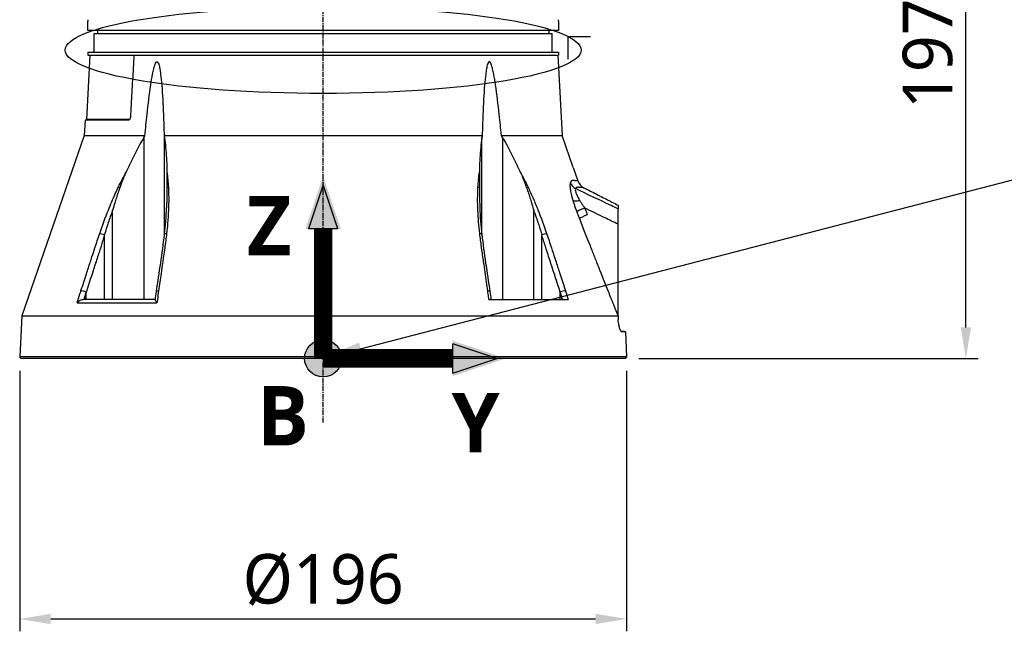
# Model space of a CAD drawing. Header units: millimetres. Extents: x 0 to 4378, y 0 to 2376.
# Tile 119 of 224: x 1634 to 1952, y 571 to 769. Entities that reach past the tile are written whole.
import ezdxf

# ---------------------------------------------------------------- set-up
doc = ezdxf.new("R2010")
doc.units = ezdxf.units.MM
doc.header["$LTSCALE"] = 0.2
doc.linetypes.add('CENTER2', pattern=[1.125, 0.75, -0.125, 0.125, -0.125])
for name, color, linetype in [('02_Center Line', 1, 'CENTER2'), ('07_Special Line2', 76, 'Continuous'), ('12_Before Rev.Num.', 5, 'Continuous'), ('13_After Rev.Num.', 6, 'Continuous')]:
    doc.layers.add(name, color=color, linetype=linetype)
doc.layers.add('14_Mark', color=7, linetype='Continuous', true_color=0xe03c31)
doc.styles.add('Rainbow-5.0 Style', font='malgunsl.ttf')
doc.dimstyles.new('Rainbow-5.0 Style', dxfattribs={"dimtxt": 4, "dimasz": 2.5, "dimexe": 1, "dimexo": 1, "dimgap": 1, "dimtad": 1, "dimdsep": 46, "dimtxsty": 'Rainbow-5.0 Style', "dimcen": 0, "dimclrd": 251, "dimclre": 251, "dimclrt": 7, "dimazin": 3, "dimtp": 0.1, "dimtm": 0.1, "dimtfac": 0.61, "dimtmove": 0, "dimatfit": 3, "dimfxl": 1, "dimlwd": -1, "dimlwe": -1, "dimarcsym": 1})

# ---------------------------------------------------------------- blocks, each defined once
blk = doc.blocks.new('*D127')
at = {"color": 251, "linetype": 'ByBlock', "transparency": 16777216}
for p, q in [((1633.81, 655.68), (1633.81, 571.44)), ((1829.81, 655.68), (1829.81, 571.44)), ((1643.81, 575.44), (1819.81, 575.44))]:
    blk.add_line(p, q, dxfattribs=at)
at = {"color": 251, "transparency": 16777216}
for points in [[(1643.81, 577.11), (1643.81, 573.78), (1633.81, 575.44)], [(1819.81, 577.11), (1819.81, 573.78), (1829.81, 575.44)]]:
    blk.add_solid(points, dxfattribs=at)
at = {"layer": 'Defpoints', "color": 0, "transparency": 16777216}
for p in [(1633.81, 659.68), (1829.81, 659.68), (1829.81, 575.44)]:
    blk.add_point(p, dxfattribs=at)
at = {"color": 7, "transparency": 16777216, "insert": (1731.81, 588.06), "char_height": 16, "attachment_point": 5, "style": 'Rainbow-5.0 Style'}
blk.add_mtext('%%c196', dxfattribs=at)
blk = doc.blocks.new('*D128')
at = {"color": 251, "linetype": 'ByBlock', "transparency": 16777216}
for p, q in [((1814.42, 856.68), (1943.4, 856.68)), ((1939.4, 669.68), (1939.4, 846.68)), ((1833.81, 659.68), (1943.4, 659.68))]:
    blk.add_line(p, q, dxfattribs=at)
at = {"color": 251, "transparency": 16777216}
for points in [[(1937.74, 846.68), (1941.07, 846.68), (1939.4, 856.68)], [(1937.74, 669.68), (1941.07, 669.68), (1939.4, 659.68)]]:
    blk.add_solid(points, dxfattribs=at)
at = {"layer": 'Defpoints', "color": 0, "transparency": 16777216}
for p in [(1810.42, 856.68), (1939.4, 856.68), (1829.81, 659.68)]:
    blk.add_point(p, dxfattribs=at)
at = {"color": 7, "transparency": 16777216, "insert": (1927.09, 758.18), "char_height": 16, "attachment_point": 5, "rotation": 90, "style": 'Rainbow-5.0 Style'}
blk.add_mtext('197', dxfattribs=at)
blk = doc.blocks.new('Blk$A37R2-3W24R')
for p, q in [((-76, 106), (-76, 109)), ((76, 109), (76, 106)), ((76, 106), (-76, 106)), ((-74, 105), (74, 105)), ((-74, 99), (-74, 105)), ((-72.87, 106), (-72.89, 105)), ((72.87, 106), (72.89, 105)), ((74, 99), (74, 105)), ((-76, 99), (76, 99)), ((-76, 99), (-76, 98)), ((76, 99), (76, 98)), ((-75.38, 98), (-76.47, 77.19)), ((-76, 98), (76, 98)), ((75.79, 98), (77.15, 72.03)), ((-76.89, 77), (-77.15, 72.03)), ((-62.9, 77), (-76.89, 77)), ((-62.56, 77.19), (-76.47, 77.19)), ((-77.15, 72.03), (-97.38, 13.79)), ((-77.15, 72.03), (-57.57, 72.03)), ((-57.95, 71.39), (-57.95, 19)), ((-51.36, 72.03), (51.36, 72.03)), ((-51.26, 40.02), (-51.26, 71.39)), ((51.26, 40.02), (51.26, 71.39)), ((57.57, 72.03), (77.15, 72.03)), ((57.95, 71.39), (57.95, 19)), ((80.73, 61.74), (77.15, 72.03)), ((80.73, 61.74), (82.22, 57.42)), ((-68.07, 19), (-68.07, 47.76)), ((68.07, 47.76), (68.1, 47.7)), ((68.07, 19), (68.07, 47.76)), ((95.28, 13.76), (95.29, 48.34)), ((-50.12, 45.46), (-50.12, 45.46)), ((-70.65, 19), (-70.65, 39.92)), ((70.65, 19), (70.65, 39.92)), ((-51.26, 35.22), (-51.26, 35.22)), ((51.26, 35.21), (51.26, 35.22)), ((88.34, 31.01), (88.34, 31.01)), ((90.28, 26.1), (90.28, 26.1)), ((-76.56, 19), (-76.56, 21.4)), ((76.56, 19), (76.56, 21.4)), ((-79.48, 17.99), (-53.7, 17.99)), ((-54.21, 19), (-77.45, 19)), ((53.55, 19), (79.15, 19)), ((-97.38, 13.79), (-98.02, 0.5)), ((-97.38, 13.79), (95.2, 13.79)), ((95.28, 13.75), (95.28, 12.43)), ((96.39, 8.67), (96.57, 8.66)), ((97.63, 8.62), (97.43, 8.63)), ((97.63, 8.62), (98.02, 0.5)), ((98.02, 0.5), (-98.02, 0.5)), ((-97.55, 0), (-98.02, 0.5)), ((97.55, 0), (-97.55, 0)), ((-45.61, 0), (-45.61, 0)), ((-42.71, 0), (-42.71, 0)), ((-42.6, 0), (-42.6, 0)), ((26.98, 0), (26.98, 0)), ((43.67, 0), (43.67, 0)), ((57.69, 0), (57.69, 0)), ((98.02, 0.5), (97.55, 0))]:
    blk.add_line(p, q)
blk.add_arc((-76.67, 77.2), 0.2, 270.0011, 357.0001)
for centre, major_axis, ratio, start_param, end_param in [((-62.73, 77.2), (0, 0.2), 0.818123, 4.618617, 4.660003), ((86, 58.73), (-3.78, -1.31), 1, 0, 0.764295), ((-65.04, 54.86), (-1.35, 0.65), 0.052115, 0.606922, 1.057336), ((-49.16, 54.86), (1.5, 0.1), 0.436719, 2.149999, 2.599873), ((49.16, 54.86), (-1.5, 0.09), 0.431477, 3.680016, 4.130429), ((65.27, 54.96), (1.1, 0.54), 0.051708, 5.11953, 5.637425), ((83.47, 58.05), (3.83, -1.16), 0.925248, 3.818786, 4.47978), ((84.3, 52.24), (-3.83, -1.16), 0.183199, 0.288362, 1.124417), ((85.53, 48.67), (-3.73, -1.4), 0.081475, 4.967599, 6.002006), ((13.17, 31.41), (34.91, -89.99), 0.592261, 1.515827, 1.522233), ((86.37, 46.4), (-3.7, -1.34), 0.092176, 4.968203, 6.008214), ((-71.03, 39.88), (-1.42, 0.49), 0.108063, 4.48468, 5.706473), ((-49.77, 39.88), (-1.49, 0.17), 0.323016, 5.32621, 6.283185), ((49.77, 39.88), (1.49, 0.17), 0.323016, 0, 0.956975), ((71.03, 39.88), (-1.42, -0.49), 0.108063, 3.718305, 4.940203), ((-77.06, 21.37), (-1.43, 0.46), 0.133958, 4.39845, 5.717837), ((-52.35, 21.37), (-1.49, 0.21), 0.304914, 5.321029, 6.283185), ((52.35, 21.37), (1.49, 0.21), 0.304914, 0, 0.962156), ((77.06, 21.37), (-1.43, -0.46), 0.133958, 3.706941, 5.02644)]:
    blk.add_ellipse(centre, major_axis=major_axis, ratio=ratio, start_param=start_param, end_param=end_param)
for points, knots in [([(-76, 109.5), (-76, 109.5), (-76, 109.49), (-76, 109.47), (-76, 109.45), (-76, 109.43), (-76, 109.39), (-76, 109.36), (-76, 109.31), (-76, 109.26), (-76, 109.22), (-76, 109.16), (-76, 109.11), (-76, 109.07), (-76, 109.04), (-76, 109)], [0.5001155, 0.5001155, 0.5001155, 0.5001155, 0.6074687, 0.6074687, 0.6074687, 0.7149373, 0.7149373, 0.7149373, 0.8224074, 0.8224074, 0.8224074, 0.9298784, 0.9298784, 0.9298784, 1, 1, 1, 1]), ([(76, 109), (76, 109.06), (76, 109.11), (76, 109.17), (76, 109.22), (76, 109.27), (76, 109.31), (76, 109.36), (76, 109.39), (76, 109.42), (76, 109.45), (76, 109.48), (76, 109.49), (76, 109.5), (76, 109.5), (76, 109.5), (76, 109.5), (76, 109.5), (76, 109.5)], [0, 0, 0, 0, 0.1074687, 0.1074687, 0.1074687, 0.2149373, 0.2149373, 0.2149373, 0.3224073, 0.3224073, 0.3224073, 0.4298784, 0.4298784, 0.4298784, 0.5, 0.5, 0.5, 0.5001155, 0.5001155, 0.5001155, 0.5001155]), ([(-61.13, 98), (-61.21, 96.67), (-61.28, 95.34), (-61.36, 94.01), (-61.51, 91.35), (-61.67, 88.68), (-61.82, 86), (-61.97, 83.33), (-62.13, 80.65), (-62.28, 77.97)], [0.167015, 0.167015, 0.167015, 0.167015, 0.3333333, 0.3333333, 0.3333333, 0.6666667, 0.6666667, 0.6666667, 1, 1, 1, 1]), ([(-57.57, 72.03), (-57.35, 74.33), (-57.12, 76.6), (-56.53, 82.12), (-56.15, 85.32), (-55.53, 89.51), (-55.34, 90.69), (-55, 92.43), (-54.88, 93), (-54.61, 94.11), (-54.47, 94.64), (-54.18, 95.36), (-54.06, 95.62), (-53.88, 95.81), (-53.84, 95.85), (-53.75, 95.9), (-53.71, 95.91), (-53.63, 95.91), (-53.59, 95.9), (-53.51, 95.85), (-53.47, 95.81), (-53.3, 95.62), (-53.2, 95.36), (-52.96, 94.64), (-52.85, 94.11), (-52.65, 93), (-52.57, 92.43), (-52.35, 90.69), (-52.24, 89.51), (-51.89, 85.32), (-51.73, 82.12), (-51.5, 76.6), (-51.43, 74.33), (-51.36, 72.03)], [5.982106, 5.982106, 5.982106, 5.982106, 6.634304, 6.634304, 7.582061, 7.582061, 7.910092, 7.910092, 8.074107, 8.074107, 8.238122, 8.238122, 8.315339, 8.315339, 8.332718, 8.332718, 8.350096, 8.350096, 8.367475, 8.367475, 8.384853, 8.384853, 8.46207, 8.46207, 8.626085, 8.626085, 8.790101, 8.790101, 9.118131, 9.118131, 10.065889, 10.065889, 10.718087, 10.718087, 10.718087, 10.718087]), ([(57.57, 72.03), (57.35, 74.33), (57.12, 76.6), (56.53, 82.12), (56.15, 85.32), (55.53, 89.51), (55.34, 90.69), (55, 92.43), (54.88, 93), (54.61, 94.11), (54.47, 94.64), (54.18, 95.36), (54.06, 95.62), (53.88, 95.81), (53.84, 95.85), (53.75, 95.9), (53.71, 95.91), (53.63, 95.91), (53.59, 95.9), (53.51, 95.85), (53.47, 95.81), (53.3, 95.62), (53.2, 95.36), (52.96, 94.64), (52.85, 94.11), (52.65, 93), (52.57, 92.43), (52.35, 90.69), (52.24, 89.51), (51.89, 85.32), (51.73, 82.12), (51.5, 76.6), (51.43, 74.33), (51.36, 72.03)], [-10.718087, -10.718087, -10.718087, -10.718087, -10.065889, -10.065889, -9.118131, -9.118131, -8.790101, -8.790101, -8.626085, -8.626085, -8.46207, -8.46207, -8.384853, -8.384853, -8.367475, -8.367475, -8.350096, -8.350096, -8.332718, -8.332718, -8.315339, -8.315339, -8.238122, -8.238122, -8.074107, -8.074107, -7.910092, -7.910092, -7.582061, -7.582061, -6.634304, -6.634304, -5.982106, -5.982106, -5.982106, -5.982106]), ([(-62.28, 77.97), (-62.29, 77.86), (-62.31, 77.73), (-62.38, 77.49), (-62.43, 77.38), (-62.54, 77.2), (-62.61, 77.13), (-62.75, 77.02), (-62.83, 77), (-62.9, 77)], [-0.2992343, -0.2992343, -0.2992343, -0.2992343, -0.2640654, -0.2640654, -0.2263454, -0.2263454, -0.1886522, -0.1886522, -0.1510866, -0.1510866, -0.1510866, -0.1510866]), ([(-57.95, 71.39), (-58.1, 71.14), (-58.25, 70.89), (-59.64, 68.47), (-60.82, 66.21), (-62.54, 62.68), (-63.11, 61.46), (-63.67, 60.23)], [-6.98839, -6.98839, -6.98839, -6.98839, -6.901908, -6.901908, -6.146186, -6.146186, -5.758936, -5.758936, -5.758936, -5.758936]), ([(-51.26, 71.39), (-51.23, 71.14), (-51.19, 70.89), (-50.88, 68.47), (-50.69, 66.21), (-50.53, 62.68), (-50.49, 61.46), (-50.47, 60.23)], [10.331972, 10.331972, 10.331972, 10.331972, 10.418454, 10.418454, 11.174175, 11.174175, 11.561438, 11.561438, 11.561438, 11.561438]), ([(51.26, 71.39), (51.23, 71.14), (51.19, 70.89), (50.88, 68.47), (50.69, 66.21), (50.53, 62.68), (50.49, 61.47), (50.47, 60.24)], [-6.98839, -6.98839, -6.98839, -6.98839, -6.901908, -6.901908, -6.146186, -6.146186, -5.759883, -5.759883, -5.759883, -5.759883]), ([(57.95, 71.39), (58.1, 71.14), (58.25, 70.89), (59.64, 68.47), (60.82, 66.21), (62.54, 62.68), (63.11, 61.46), (63.67, 60.24)], [10.331972, 10.331972, 10.331972, 10.331972, 10.418454, 10.418454, 11.174175, 11.174175, 11.561016, 11.561016, 11.561016, 11.561016]), ([(-66.17, 55.35), (-65.77, 56.17), (-65.37, 57), (-64.95, 57.81), (-64.54, 58.62), (-64.11, 59.43), (-63.67, 60.23)], [0, 0, 0, 0, 0.499875, 0.499875, 0.499875, 1, 1, 1, 1]), ([(-63.67, 60.23), (-64.05, 59.4), (-64.42, 58.55), (-65.1, 56.86), (-65.44, 55.97), (-65.73, 55.11)], [0.0000001, 0.0000001, 0.0000001, 0.0000001, 0.2749921, 0.2749921, 0.5476443, 0.5476443, 0.5476443, 0.5476443]), ([(-50.47, 60.23), (-50.36, 59.43), (-50.28, 58.63), (-50.2, 57.81), (-50.13, 57), (-50.06, 56.18), (-50.01, 55.36)], [0, 0, 0, 0, 0.5005634, 0.5005634, 0.5005634, 1, 1, 1, 1]), ([(-50.47, 60.23), (-50.45, 59.4), (-50.45, 58.55), (-50.45, 56.86), (-50.45, 55.97), (-50.46, 55.12)], [-0.5445996, -0.5445996, -0.5445996, -0.5445996, -0.2712223, -0.2712223, -0.0000015, -0.0000015, -0.0000015, -0.0000015]), ([(50.01, 55.35), (50.06, 56.18), (50.13, 57), (50.2, 57.81), (50.28, 58.63), (50.36, 59.44), (50.47, 60.24)], [0, 0, 0, 0, 0.499876, 0.499876, 0.499876, 1, 1, 1, 1]), ([(50.47, 60.24), (50.45, 59.41), (50.45, 58.55), (50.45, 56.86), (50.45, 55.97), (50.46, 55.11)], [0.0000001, 0.0000001, 0.0000001, 0.0000001, 0.2754495, 0.2754495, 0.548569, 0.548569, 0.548569, 0.548569]), ([(63.67, 60.24), (64.05, 59.4), (64.42, 58.55), (65.1, 56.86), (65.43, 55.98), (65.73, 55.12)], [-0.542815, -0.542815, -0.542815, -0.542815, -0.2712747, -0.2712747, -0.0000024, -0.0000024, -0.0000024, -0.0000024]), ([(82.22, 57.42), (82.22, 57.42), (82.2, 57.42), (82.15, 57.42), (82.12, 57.42), (82.09, 57.42), (82.05, 57.43), (82.03, 57.43), (82.01, 57.43), (81.98, 57.43), (81.97, 57.43), (81.96, 57.43), (81.95, 57.43), (81.94, 57.43), (81.92, 57.43), (81.91, 57.43), (81.88, 57.43), (81.84, 57.43), (81.8, 57.44), (81.78, 57.44), (81.76, 57.44), (81.73, 57.44), (81.71, 57.44), (81.68, 57.44), (81.66, 57.44), (81.57, 57.44), (81.48, 57.44), (81.4, 57.45), (81.38, 57.45), (81.36, 57.45), (81.34, 57.45), (81.33, 57.45), (81.32, 57.45), (81.31, 57.45), (81.3, 57.45), (81.3, 57.45), (81.28, 57.46), (81.24, 57.46), (81.21, 57.46), (81.19, 57.47), (81.18, 57.47), (81.17, 57.47), (81.16, 57.47), (81.16, 57.47), (81.16, 57.47), (81.16, 57.47), (81.15, 57.47), (81.15, 57.47), (81.15, 57.47), (81.15, 57.47), (81.15, 57.47), (81.15, 57.47), (81.15, 57.47), (81.15, 57.47), (81.15, 57.47), (81.1, 57.48), (81.04, 57.49), (80.98, 57.49), (80.96, 57.5), (80.93, 57.5), (80.9, 57.5), (80.88, 57.51), (80.87, 57.51), (80.85, 57.51), (80.84, 57.51), (80.83, 57.51), (80.81, 57.51), (80.76, 57.51), (80.72, 57.51), (80.68, 57.51), (80.66, 57.51), (80.64, 57.51), (80.62, 57.51), (80.61, 57.51), (80.6, 57.51), (80.57, 57.51), (80.49, 57.5), (80.39, 57.48), (80.29, 57.44), (80.25, 57.42), (80.2, 57.38), (80.15, 57.34), (80.13, 57.32), (80.1, 57.3), (80.08, 57.28), (80.06, 57.25), (80.03, 57.22), (80.01, 57.2), (79.99, 57.16), (79.94, 57.08), (79.9, 56.99), (79.86, 56.91), (79.83, 56.82), (79.81, 56.74)], [0, 0, 0, 0, 0.125, 0.125, 0.125, 0.1875, 0.1875, 0.1875, 0.21875, 0.21875, 0.21875, 0.234375, 0.234375, 0.234375, 0.25, 0.25, 0.25, 0.3125, 0.3125, 0.3125, 0.34375, 0.34375, 0.34375, 0.375, 0.375, 0.375, 0.5, 0.5, 0.5, 0.53125, 0.53125, 0.53125, 0.546875, 0.546875, 0.546875, 0.5625, 0.5625, 0.5625, 0.59375, 0.59375, 0.59375, 0.609375, 0.609375, 0.609375, 0.6171875, 0.6171875, 0.6171875, 0.6196289, 0.6196289, 0.6196289, 0.6220703, 0.6220703, 0.6220703, 0.625, 0.625, 0.625, 0.6875, 0.6875, 0.6875, 0.71875, 0.71875, 0.71875, 0.734375, 0.734375, 0.734375, 0.75, 0.75, 0.75, 0.78125, 0.78125, 0.78125, 0.796875, 0.796875, 0.796875, 0.8125, 0.8125, 0.8125, 0.875, 0.875, 0.875, 0.90625, 0.90625, 0.90625, 0.921875, 0.921875, 0.921875, 0.9375, 0.9375, 0.9375, 0.96875, 0.96875, 0.96875, 0.9999999, 0.9999999, 0.9999999, 0.9999999]), ([(-72.19, 40.38), (-71.31, 42.91), (-70.39, 45.44), (-69.39, 47.94), (-68.68, 49.73), (-67.93, 51.52), (-67.14, 53.28), (-66.82, 53.98), (-66.5, 54.67), (-66.17, 55.35)], [0, 0, 0, 0, 0.499826, 0.499826, 0.499826, 0.858832, 0.858832, 0.858832, 1, 1, 1, 1]), ([(-65.73, 55.11), (-66.16, 53.9), (-66.54, 52.69), (-67.26, 50.36), (-67.53, 49.44), (-67.81, 48.54), (-67.87, 48.35), (-67.98, 48.03), (-68.03, 47.89), (-68.07, 47.76)], [0.0000003, 0.0000003, 0.0000003, 0.0000003, 0.385971, 0.385971, 0.7217999, 0.7217999, 0.8108706, 0.8108706, 0.8732307, 0.8732307, 0.8732307, 0.8732307]), ([(-50.46, 55.12), (-50.48, 53.93), (-50.5, 52.67), (-50.55, 50.32), (-50.58, 49.38), (-50.6, 48.68), (-50.6, 48.67), (-50.6, 48.67)], [-0.5643199, -0.5643199, -0.5643199, -0.5643199, -0.3213467, -0.3213467, -0.0964507, -0.0964507, -0.0954746, -0.0954746, -0.0954746, -0.0954746]), ([(-50.01, 55.36), (-49.98, 54.78), (-49.95, 54.19), (-49.93, 53.6), (-49.91, 52.99), (-49.9, 52.37), (-49.9, 51.75), (-49.89, 50.5), (-49.92, 49.25), (-49.98, 47.99), (-50.04, 46.52), (-50.13, 45.05), (-50.26, 43.57), (-50.35, 42.51), (-50.46, 41.44), (-50.58, 40.38)], [0, 0, 0, 0, 0.1198746, 0.1198746, 0.1198746, 0.2457225, 0.2457225, 0.2457225, 0.4973048, 0.4973048, 0.4973048, 0.7896386, 0.7896386, 0.7896386, 1, 1, 1, 1]), ([(50.58, 40.38), (50.29, 42.91), (50.09, 45.43), (49.98, 47.94), (49.87, 50.44), (49.86, 52.92), (50.01, 55.35)], [0, 0, 0, 0, 0.499739, 0.499739, 0.499739, 1, 1, 1, 1]), ([(50.46, 55.11), (50.48, 53.9), (50.5, 52.69), (50.55, 50.36), (50.58, 49.43), (50.6, 48.72), (50.6, 48.71), (50.6, 48.7)], [0.0000003, 0.0000003, 0.0000003, 0.0000003, 0.3859946, 0.3859946, 0.7222348, 0.7222348, 0.7268017, 0.7268017, 0.7268017, 0.7268017]), ([(65.73, 55.12), (66.14, 53.95), (66.55, 52.66), (67.27, 50.34), (67.53, 49.45), (67.82, 48.53), (67.88, 48.34), (67.98, 48.02), (68.03, 47.89), (68.07, 47.76)], [-0.5896878, -0.5896878, -0.5896878, -0.5896878, -0.3346623, -0.3346623, -0.1007953, -0.1007953, -0.0408483, -0.0408483, 0, 0, 0, 0]), ([(66.17, 55.36), (66.45, 54.78), (66.72, 54.19), (66.99, 53.6), (67.27, 52.99), (67.55, 52.37), (67.82, 51.75), (68.36, 50.5), (68.87, 49.25), (69.37, 47.99), (70.38, 45.47), (71.31, 42.93), (72.19, 40.38)], [0, 0, 0, 0, 0.1198668, 0.1198668, 0.1198668, 0.2457072, 0.2457072, 0.2457072, 0.4972778, 0.4972778, 0.4972778, 1, 1, 1, 1]), ([(79.81, 56.74), (79.8, 56.71), (79.79, 56.68), (79.79, 56.65), (79.76, 56.55), (79.75, 56.43), (79.73, 56.3), (79.72, 56.16), (79.72, 56.02), (79.72, 55.87), (79.72, 55.71), (79.73, 55.54), (79.74, 55.35), (79.74, 55.3), (79.75, 55.24), (79.76, 55.18), (79.77, 55.07), (79.78, 54.96), (79.79, 54.84), (79.8, 54.81), (79.8, 54.77), (79.81, 54.74), (79.84, 54.51), (79.88, 54.26), (79.93, 53.99), (79.98, 53.72), (80.04, 53.43), (80.11, 53.11), (80.18, 52.79), (80.27, 52.44), (80.37, 52.07), (80.46, 51.71), (80.57, 51.34), (80.69, 50.93)], [0, 0, 0, 0, 0.033073, 0.033073, 0.033073, 0.156472, 0.156472, 0.156472, 0.278858, 0.278858, 0.278858, 0.399242, 0.399242, 0.399242, 0.434783, 0.434783, 0.434783, 0.5, 0.5, 0.5, 0.518952, 0.518952, 0.518952, 0.640378, 0.640378, 0.640378, 0.763037, 0.763037, 0.763037, 0.88506, 0.88506, 0.88506, 1, 1, 1, 1]), ([(81.54, 54.87), (81.47, 54.77), (81.44, 54.63), (81.45, 54.44), (81.45, 54.25), (81.49, 54.05), (81.58, 53.74), (81.67, 53.44), (81.79, 53.12), (82, 52.67), (82.21, 52.22), (82.49, 51.69), (82.84, 51.11)], [0, 0, 0, 0, 0.25, 0.25, 0.25, 0.5, 0.5, 0.5, 0.75, 0.75, 0.75, 1, 1, 1, 1]), ([(84.18, 55.17), (84.18, 55.17), (84.18, 55.17), (84.18, 55.17), (84.18, 55.17), (84.17, 55.17), (84.15, 55.17), (84.14, 55.17), (84.12, 55.17), (84.1, 55.17), (84.1, 55.17), (84.1, 55.17), (84.1, 55.17), (84.08, 55.17), (84.06, 55.18), (84.03, 55.18), (84.02, 55.18), (84.01, 55.18), (84, 55.18), (83.98, 55.18), (83.97, 55.18), (83.95, 55.18), (83.94, 55.18), (83.94, 55.18), (83.93, 55.18), (83.92, 55.18), (83.91, 55.18), (83.89, 55.18), (83.88, 55.19), (83.86, 55.19), (83.85, 55.19), (83.82, 55.19), (83.79, 55.19), (83.75, 55.19), (83.72, 55.19), (83.69, 55.2), (83.65, 55.2), (83.63, 55.2), (83.61, 55.2), (83.59, 55.2), (83.58, 55.2), (83.56, 55.2), (83.55, 55.2), (83.52, 55.2), (83.48, 55.2), (83.45, 55.21), (83.41, 55.21), (83.38, 55.21), (83.35, 55.21), (83.34, 55.21), (83.32, 55.21), (83.31, 55.21), (83.29, 55.21), (83.27, 55.21), (83.25, 55.22), (83.22, 55.22), (83.2, 55.22), (83.17, 55.22), (83.17, 55.22), (83.16, 55.22), (83.15, 55.22), (83.14, 55.23), (83.12, 55.23), (83.11, 55.23), (83.09, 55.23), (83.07, 55.23), (83.05, 55.24), (83.05, 55.24), (83.05, 55.24), (83.05, 55.24), (83.01, 55.24), (82.97, 55.25), (82.93, 55.25), (82.92, 55.26), (82.9, 55.26), (82.88, 55.26), (82.85, 55.26), (82.82, 55.27), (82.79, 55.27), (82.79, 55.27), (82.79, 55.27), (82.78, 55.27), (82.75, 55.28), (82.72, 55.28), (82.68, 55.29), (82.66, 55.29), (82.65, 55.29), (82.63, 55.29), (82.56, 55.3), (82.49, 55.3), (82.43, 55.3), (82.43, 55.3), (82.43, 55.3), (82.42, 55.3), (82.39, 55.3), (82.34, 55.3), (82.29, 55.3), (82.26, 55.3), (82.23, 55.3), (82.2, 55.29), (82.17, 55.29), (82.15, 55.29), (82.11, 55.28), (82.06, 55.27), (82.03, 55.26), (82, 55.25), (81.98, 55.25), (81.97, 55.25), (81.96, 55.24), (81.96, 55.24), (81.95, 55.24), (81.95, 55.24), (81.95, 55.24), (81.94, 55.24), (81.94, 55.23), (81.88, 55.21), (81.83, 55.19), (81.78, 55.15), (81.76, 55.14), (81.74, 55.12), (81.72, 55.11), (81.65, 55.04), (81.59, 54.97), (81.54, 54.89), (81.54, 54.88), (81.54, 54.88), (81.54, 54.87)], [0.0000168, 0.0000168, 0.0000168, 0.0000168, 0.0203023, 0.0203023, 0.0203023, 0.0754814, 0.0754814, 0.0754814, 0.125, 0.125, 0.125, 0.1255, 0.1255, 0.1255, 0.170881, 0.170881, 0.170881, 0.1875, 0.1875, 0.1875, 0.2121861, 0.2121861, 0.2121861, 0.21875, 0.21875, 0.21875, 0.234375, 0.234375, 0.234375, 0.25, 0.25, 0.25, 0.2982721, 0.2982721, 0.2982721, 0.3445301, 0.3445301, 0.3445301, 0.375, 0.375, 0.375, 0.3939691, 0.3939691, 0.3939691, 0.4409288, 0.4409288, 0.4409288, 0.4846804, 0.4846804, 0.4846804, 0.5, 0.5, 0.5, 0.5276863, 0.5276863, 0.5276863, 0.5625, 0.5625, 0.5625, 0.5728198, 0.5728198, 0.5728198, 0.59375, 0.59375, 0.59375, 0.6233696, 0.6233696, 0.6233696, 0.625, 0.625, 0.625, 0.6683553, 0.6683553, 0.6683553, 0.6875, 0.6875, 0.6875, 0.7155288, 0.7155288, 0.7155288, 0.71875, 0.71875, 0.71875, 0.75, 0.75, 0.75, 0.7616806, 0.7616806, 0.7616806, 0.8097504, 0.8097504, 0.8097504, 0.8125, 0.8125, 0.8125, 0.84375, 0.84375, 0.84375, 0.859375, 0.859375, 0.859375, 0.875, 0.875, 0.875, 0.890625, 0.890625, 0.890625, 0.8984375, 0.8984375, 0.8984375, 0.9023437, 0.9023437, 0.9023437, 0.90625, 0.90625, 0.90625, 0.9375, 0.9375, 0.9375, 0.9500091, 0.9500091, 0.9500091, 0.9971279, 0.9971279, 0.9971279, 0.9999997, 0.9999997, 0.9999997, 0.9999997]), ([(95.29, 48.34), (94.52, 48.7), (93.76, 49.06), (92.99, 49.42), (89.17, 51.22), (85.35, 53.03), (81.54, 54.87)], [0, 0, 0, 0, 0.1670722, 0.1670722, 0.1670722, 0.9999999, 0.9999999, 0.9999999, 0.9999999]), ([(84.18, 55.17), (84.56, 54.98), (85.6, 54.45), (87.31, 53.58), (89.3, 52.56), (91.3, 51.55), (93.29, 50.53), (94.62, 49.86), (95.29, 49.52)], [0, 0, 0, 0, 0.101568, 0.28125, 0.460931, 0.640613, 0.820295, 1, 1, 1, 1]), ([(80.69, 50.93), (80.8, 50.58), (80.91, 50.22), (81.04, 49.85), (81.16, 49.47), (81.3, 49.09), (81.44, 48.68), (81.59, 48.28), (81.75, 47.85), (81.92, 47.41)], [0.0000089, 0.0000089, 0.0000089, 0.0000089, 0.3333333, 0.3333333, 0.3333333, 0.6666667, 0.6666667, 0.6666667, 1, 1, 1, 1]), ([(82.84, 51.11), (82.98, 50.88), (83.14, 50.61), (83.31, 50.35), (83.4, 50.22), (83.49, 50.08), (83.57, 49.95), (83.66, 49.81), (83.75, 49.67), (83.85, 49.52), (84.04, 49.25), (84.25, 48.94), (84.48, 48.61)], [0, 0, 0, 0, 0.328885, 0.328885, 0.328885, 0.5, 0.5, 0.5, 0.673833, 0.673833, 0.673833, 1, 1, 1, 1]), ([(-68.07, 47.76), (-68.54, 46.46), (-68.98, 45.16), (-69.84, 42.55), (-70.25, 41.24), (-70.65, 39.92)], [0, 0, 0, 0, 0.4162532, 0.4162532, 0.8334528, 0.8334528, 0.8334528, 0.8334528]), ([(95.29, 43.37), (93.84, 44.07), (92.43, 44.76), (91.04, 45.43), (89, 46.42), (87.01, 47.38), (85.08, 48.32), (84.88, 48.42), (84.68, 48.52), (84.48, 48.61)], [0, 0, 0, 0, 0.3806895, 0.3806895, 0.3806895, 0.9413102, 0.9413102, 0.9413102, 1, 1, 1, 1]), ([(95.29, 49.52), (95.29, 49.52), (95.29, 49.51), (95.29, 49.49), (95.29, 49.48), (95.29, 49.45), (95.29, 49.42), (95.29, 49.38), (95.29, 49.34), (95.29, 49.29), (95.29, 49.29), (95.29, 49.29), (95.29, 49.29), (95.29, 49.23), (95.29, 49.17), (95.29, 49.11), (95.29, 49.08), (95.29, 49.06), (95.29, 49.02), (95.29, 48.99), (95.29, 48.95), (95.29, 48.89), (95.29, 48.8), (95.29, 48.66), (95.29, 48.34)], [0, 0, 0, 0, 0.167585, 0.167585, 0.167585, 0.335224, 0.335224, 0.335224, 0.5, 0.5, 0.5, 0.502873, 0.502873, 0.502873, 0.670529, 0.670529, 0.670529, 0.75, 0.75, 0.75, 0.838181, 0.838181, 0.838181, 1, 1, 1, 1]), ([(68.3, 47.12), (68.38, 46.91), (68.46, 46.66), (68.61, 46.22), (68.69, 46), (68.75, 45.82), (68.8, 45.67), (68.83, 45.6), (68.85, 45.53), (68.87, 45.47), (68.89, 45.41), (68.89, 45.4), (68.92, 45.33), (69.03, 45.01), (69.13, 44.71), (69.23, 44.41), (69.28, 44.26), (69.33, 44.11), (69.38, 43.96), (69.43, 43.82), (69.48, 43.64), (69.52, 43.53), (69.59, 43.31), (69.68, 43.05), (69.77, 42.75), (69.87, 42.45), (69.96, 42.15), (70.1, 41.73), (70.16, 41.52), (70.22, 41.34), (70.27, 41.19), (70.29, 41.11), (70.31, 41.04), (70.33, 40.98), (70.35, 40.92), (70.35, 40.91), (70.38, 40.83), (70.48, 40.5), (70.56, 40.22), (70.65, 39.92)], [0.0000001, 0.0000001, 0.0000001, 0.0000001, 0.125, 0.125, 0.125, 0.1875, 0.1875, 0.1875, 0.21875, 0.21875, 0.21875, 0.25, 0.25, 0.25, 0.375, 0.375, 0.375, 0.4375, 0.4375, 0.4375, 0.5, 0.5, 0.5, 0.625, 0.625, 0.625, 0.75, 0.75, 0.75, 0.8125, 0.8125, 0.8125, 0.84375, 0.84375, 0.84375, 0.875, 0.875, 0.875, 1, 1, 1, 1]), ([(81.92, 47.41), (82.01, 47.17), (82.11, 46.93), (82.2, 46.68), (82.3, 46.44), (82.39, 46.19), (82.49, 45.95), (82.58, 45.7), (82.68, 45.45), (82.78, 45.2)], [0, 0, 0, 0, 0.3333333, 0.3333333, 0.3333333, 0.6666667, 0.6666667, 0.6666667, 1, 1, 1, 1]), ([(82.78, 45.2), (84.03, 41.98), (85.16, 39.07), (86.19, 36.46), (86.7, 35.16), (87.18, 33.94), (87.63, 32.79), (87.86, 32.21), (88.08, 31.66), (88.29, 31.12), (88.4, 30.85), (88.5, 30.59), (88.6, 30.33), (88.66, 30.2), (88.71, 30.08), (88.76, 29.95), (88.81, 29.82), (88.84, 29.74), (88.91, 29.57), (89.95, 26.94), (90.97, 24.37), (92.03, 21.71), (92.29, 21.05), (92.56, 20.38), (92.82, 19.72), (92.96, 19.39), (93.09, 19.06), (93.22, 18.73), (93.29, 18.56), (93.35, 18.4), (93.42, 18.23), (93.45, 18.15), (93.49, 18.07), (93.52, 17.98), (93.55, 17.9), (93.57, 17.84), (93.62, 17.73), (93.79, 17.3), (93.95, 16.91), (94.08, 16.58), (94.15, 16.41), (94.21, 16.26), (94.26, 16.12), (94.29, 16.05), (94.32, 15.98), (94.34, 15.92), (94.36, 15.89), (94.37, 15.86), (94.38, 15.83), (94.39, 15.8), (94.39, 15.79), (94.42, 15.74), (94.51, 15.52), (94.58, 15.32), (94.65, 15.16), (94.68, 15.07), (94.71, 15), (94.74, 14.93), (94.75, 14.89), (94.77, 14.86), (94.78, 14.83), (94.79, 14.8), (94.79, 14.8), (94.82, 14.74), (94.86, 14.63), (94.9, 14.54), (94.93, 14.45), (94.95, 14.41), (94.96, 14.37), (94.98, 14.34), (94.99, 14.3), (94.99, 14.3), (95.02, 14.24), (95.06, 14.13), (95.07, 14.1), (95.12, 14), (95.15, 13.91), (95.18, 13.84), (95.28, 13.75)], [0.0000016, 0.0000016, 0.0000016, 0.0000016, 0.25, 0.25, 0.25, 0.375, 0.375, 0.375, 0.4375, 0.4375, 0.4375, 0.46875, 0.46875, 0.46875, 0.484375, 0.484375, 0.484375, 0.5, 0.5, 0.5, 0.75, 0.75, 0.75, 0.8125, 0.8125, 0.8125, 0.84375, 0.84375, 0.84375, 0.859375, 0.859375, 0.859375, 0.8671875, 0.8671875, 0.8671875, 0.875, 0.875, 0.875, 0.90625, 0.90625, 0.90625, 0.921875, 0.921875, 0.921875, 0.9296875, 0.9296875, 0.9296875, 0.9335938, 0.9335938, 0.9335938, 0.9375, 0.9375, 0.9375, 0.953125, 0.953125, 0.953125, 0.9609375, 0.9609375, 0.9609375, 0.9648438, 0.9648438, 0.9648438, 0.96875, 0.96875, 0.96875, 0.9765625, 0.9765625, 0.9765625, 0.9804688, 0.9804688, 0.9804688, 0.984375, 0.984375, 0.984375, 0.9921875, 0.9921875, 0.9921875, 0.99842, 0.99842, 0.99842, 0.99842]), ([(-78.23, 21.86), (-77.64, 23.68), (-77.04, 25.51), (-76.45, 27.34), (-76.04, 28.6), (-75.63, 29.86), (-75.23, 31.12), (-75.04, 31.68), (-74.86, 32.25), (-74.68, 32.81), (-74.36, 33.79), (-74.04, 34.77), (-73.72, 35.75), (-73.22, 37.29), (-72.72, 38.84), (-72.19, 40.38)], [0, 0, 0, 0, 0.295731, 0.295731, 0.295731, 0.499995, 0.499995, 0.499995, 0.591463, 0.591463, 0.591463, 0.749983, 0.749983, 0.749983, 1, 1, 1, 1]), ([(-70.65, 39.92), (-70.84, 39.31), (-71.02, 38.7), (-71.38, 37.48), (-71.57, 36.87), (-71.89, 35.83), (-72.01, 35.46), (-72.31, 34.5), (-72.49, 33.96), (-72.9, 32.69), (-73.14, 31.97), (-73.44, 31.03), (-73.55, 30.7), (-73.62, 30.47), (-73.69, 30.28), (-74.66, 27.27), (-75.57, 24.46), (-76.5, 21.57), (-76.53, 21.49), (-76.56, 21.4)], [0, 0, 0, 0, 0.192031, 0.192031, 0.384909, 0.384909, 0.522423, 0.522423, 0.70214, 0.70214, 0.941762, 0.941762, 1.012905, 1.012905, 1.368312, 1.368312, 6.545985, 6.545985, 6.697091, 6.697091, 6.697091, 6.697091]), ([(-50.58, 40.38), (-50.76, 38.84), (-50.97, 37.29), (-51.19, 35.75), (-51.32, 34.84), (-51.45, 33.92), (-51.57, 33.01), (-51.66, 32.38), (-51.75, 31.75), (-51.84, 31.12), (-52.02, 29.89), (-52.19, 28.66), (-52.36, 27.43), (-52.63, 25.57), (-52.89, 23.72), (-53.15, 21.86)], [0, 0, 0, 0, 0.250016, 0.250016, 0.250016, 0.398143, 0.398143, 0.398143, 0.500005, 0.500005, 0.500005, 0.699072, 0.699072, 0.699072, 1, 1, 1, 1]), ([(53.15, 21.86), (53.02, 22.8), (52.88, 23.74), (52.75, 24.69), (52.45, 26.83), (52.15, 28.98), (51.84, 31.12), (51.62, 32.66), (51.4, 34.21), (51.19, 35.75), (51.17, 35.83), (51.16, 35.92), (51.15, 36), (50.95, 37.46), (50.75, 38.92), (50.58, 40.38)], [0, 0, 0, 0, 0.152677, 0.152677, 0.152677, 0.499986, 0.499986, 0.499986, 0.749983, 0.749983, 0.749983, 0.763385, 0.763385, 0.763385, 1, 1, 1, 1]), ([(76.56, 21.4), (75.56, 24.49), (74.56, 27.58), (73.57, 30.66), (73.07, 32.21), (72.56, 33.76), (72.07, 35.31), (71.66, 36.58), (71.28, 37.86), (70.89, 39.13), (70.81, 39.4), (70.73, 39.66), (70.65, 39.92)], [0, 0, 0, 0, 0.5, 0.5, 0.5, 0.750745, 0.750745, 0.750745, 0.957271, 0.957271, 0.957271, 1, 1, 1, 1]), ([(72.19, 40.38), (72.72, 38.84), (73.22, 37.29), (73.72, 35.75), (74.08, 34.65), (74.44, 33.54), (74.8, 32.44), (74.94, 32), (75.08, 31.56), (75.23, 31.12), (75.66, 29.8), (76.08, 28.47), (76.51, 27.15), (77.09, 25.38), (77.66, 23.62), (78.23, 21.86)], [0, 0, 0, 0, 0.250019, 0.250019, 0.250019, 0.428779, 0.428779, 0.428779, 0.500005, 0.500005, 0.500005, 0.71439, 0.71439, 0.71439, 1, 1, 1, 1]), ([(-79.48, 17.99), (-79.17, 18.94), (-78.87, 19.88), (-78.56, 20.82), (-78.45, 21.17), (-78.34, 21.51), (-78.23, 21.86)], [0, 0, 0, 0, 0.731791, 0.731791, 0.731791, 1, 1, 1, 1]), ([(-77.02, 19), (-76.97, 19.37), (-76.91, 19.79), (-76.81, 20.38), (-76.77, 20.61), (-76.67, 21.03), (-76.63, 21.17), (-76.59, 21.31)], [0.000001, 0.000001, 0.000001, 0.000001, 0.1122745, 0.1122745, 0.17648, 0.17648, 0.2367155, 0.2367155, 0.2367155, 0.2367155]), ([(-76.56, 21.4), (-76.56, 21.39), (-76.57, 21.37), (-76.58, 21.34), (-76.58, 21.32), (-76.59, 21.31)], [0, 0, 0, 0, 0.00568081, 0.00568081, 0.01137127, 0.01137127, 0.01137127, 0.01137127]), ([(-53.15, 21.86), (-53.28, 20.91), (-53.42, 19.97), (-53.55, 19.03), (-53.6, 18.68), (-53.65, 18.34), (-53.7, 17.99)], [0, 0, 0, 0, 0.731794, 0.731794, 0.731794, 1, 1, 1, 1]), ([(53.55, 19), (53.47, 19.61), (53.38, 20.21), (53.3, 20.82), (53.25, 21.17), (53.2, 21.51), (53.15, 21.86)], [0, 0, 0, 0, 0.637195, 0.637195, 0.637195, 1, 1, 1, 1]), ([(76.56, 21.4), (76.61, 21.25), (76.66, 21.1), (76.76, 20.65), (76.8, 20.42), (76.91, 19.83), (76.97, 19.38), (77.02, 19)], [0, 0, 0, 0, 0.0488335, 0.0488335, 0.0915095, 0.0915095, 0.1713664, 0.1713664, 0.1713664, 0.1713664]), ([(-77.45, 19), (-77.63, 19), (-77.82, 18.97), (-78.21, 18.86), (-78.41, 18.77), (-78.77, 18.58), (-78.93, 18.48), (-79.22, 18.25), (-79.36, 18.12), (-79.48, 18), (-79.48, 17.99), (-79.48, 17.99)], [0.000001, 0.000001, 0.000001, 0.000001, 0.0570155, 0.0570155, 0.1206061, 0.1206061, 0.1807381, 0.1807381, 0.239696, 0.239696, 0.2404159, 0.2404159, 0.2404159, 0.2404159]), ([(-53.7, 17.99), (-53.7, 17.99), (-53.7, 18), (-53.8, 18.12), (-53.88, 18.25), (-54.03, 18.48), (-54.09, 18.58), (-54.18, 18.77), (-54.21, 18.86), (-54.22, 18.93), (-54.22, 18.93), (-54.21, 18.94)], [-0.0007263, -0.0007263, -0.0007263, -0.0007263, 0, 0, 0.0594766, 0.0594766, 0.1201375, 0.1201375, 0.1842876, 0.1842876, 0.1946755, 0.1946755, 0.1946755, 0.1946755]), ([(96.39, 8.67), (96.38, 8.67), (96.38, 8.67), (96.27, 8.69), (96.15, 8.82), (95.91, 9.32), (95.78, 9.69), (95.57, 10.51), (95.47, 11.02), (95.35, 11.86), (95.31, 12.14), (95.28, 12.43)], [0.6897537, 0.6897537, 0.6897537, 0.6897537, 0.7040014, 0.7040014, 0.8899889, 0.8899889, 1.0759765, 1.0759765, 1.2524435, 1.2524435, 1.3381663, 1.3381663, 1.3381663, 1.3381663]), ([(97.63, 8.62), (97.63, 8.62), (97.54, 8.62), (97.28, 8.65), (97.17, 8.66), (96.88, 8.65), (96.73, 8.63), (96.57, 8.66)], [-1.174947, -1.174947, -1.174947, -1.174947, -0.604639, -0.604639, -0.322164, -0.322164, -0.000006, -0.000006, -0.000006, -0.000006]), ([(97.14, 8.68), (97.23, 8.68), (97.31, 8.66), (97.4, 8.64), (97.42, 8.64), (97.45, 8.63)], [-0.9843036, -0.9843036, -0.9843036, -0.9843036, -0.7195607, -0.7195607, -0.6060647, -0.6060647, -0.6060647, -0.6060647])]:
    blk.add_open_spline(points, degree=3, knots=knots)
for points in [[(-62.56, 77.19), (-62.56, 77.19), (-62.56, 77.19), (-62.56, 77.19)], [(-57.95, 71.39), (-57.83, 71.61), (-57.7, 71.82), (-57.57, 72.03)], [(-51.36, 72.03), (-51.33, 71.82), (-51.29, 71.61), (-51.26, 71.39)], [(51.36, 72.03), (51.33, 71.82), (51.29, 71.61), (51.26, 71.39)], [(57.95, 71.39), (57.83, 71.61), (57.7, 71.82), (57.57, 72.03)], [(63.67, 60.24), (64.54, 58.64), (65.37, 57.01), (66.17, 55.36)], [(-51.26, 40.06), (-50.93, 42.95), (-50.7, 45.83), (-50.6, 48.67)], [(50.6, 48.7), (50.7, 45.85), (50.92, 42.95), (51.26, 40.06)], [(84.48, 48.61), (84.57, 48.37), (84.76, 47.88), (85.04, 47.14), (85.22, 46.64), (85.31, 46.39)], [(-53.84, 21.58), (-52.96, 27.74), (-51.96, 33.92), (-51.26, 40.06)], [(51.26, 40.06), (51.96, 33.92), (52.96, 27.74), (53.84, 21.58)], [(-76.59, 21.31), (-76.84, 20.54), (-77.09, 19.77), (-77.33, 19)], [(-54.21, 18.94), (-54.09, 19.82), (-53.96, 20.7), (-53.84, 21.58)], [(53.84, 21.58), (53.96, 20.72), (54.08, 19.86), (54.21, 19)], [(77.33, 19), (77.07, 19.8), (76.82, 20.6), (76.56, 21.4)], [(78.23, 21.86), (78.54, 20.91), (78.85, 19.95), (79.15, 19)], [(96.28, 8.72), (96.56, 8.71), (96.85, 8.7), (97.14, 8.68)], [(96.33, 8.68), (96.61, 8.67), (96.88, 8.66), (97.15, 8.65)], [(97.42, 8.63), (97.49, 8.63), (97.56, 8.63), (97.63, 8.63)], [(97.63, 8.63), (97.63, 8.63), (97.63, 8.62), (97.63, 8.62)]]:
    blk.add_open_spline(points, degree=3)
at = {"layer": '02_Center Line', "ltscale": 11.288275}
blk.add_line((0, -20.78), (0, 308.42), dxfattribs=at)
blk = doc.blocks.new('A$C8cf810bf')
for q in [(9.58, 191.66), (16.95, 184.29)]:
    blk.add_line((9.58, 184.29), q)
blk.add_ellipse((14, 105.26), major_axis=(0, 83.3), ratio=0.168129)
blk = doc.blocks.new('A$Cc30e0e7f')
at = {"layer": '07_Special Line2'}
blk.add_hatch(color=256, dxfattribs=at).paths.add_polyline_path([(49.16, 0), (34.9, 4.75), (34.9, -4.75)])
at = {"layer": '12_Before Rev.Num.'}
blk.add_hatch(color=256, dxfattribs=at).paths.add_polyline_path([(0, 49.16), (-4.75, 34.9), (4.75, 34.9)])
at = {"layer": '14_Mark'}
h = blk.add_hatch(color=256, dxfattribs=at)
h.dxf.hatch_style = 1
h.paths.add_polyline_path([(5, 0, 1), (-5, 0, 1)])
at = {"layer": '07_Special Line2'}
for p, q in [((34.9, -3.96), (34.9, 3.96)), ((46.78, 0), (34.9, 3.96)), ((34.9, -3.96), (46.78, 0))]:
    blk.add_line(p, q, dxfattribs=at)
at = {"layer": '07_Special Line2', "const_width": 5}
blk.add_lwpolyline([(34.9, 0), (0, 0)], dxfattribs=at)
at = {"layer": '12_Before Rev.Num.'}
for p, q in [((0, 46.78), (-3.96, 34.9)), ((3.96, 34.9), (0, 46.78)), ((3.96, 34.9), (-3.96, 34.9))]:
    blk.add_line(p, q, dxfattribs=at)
at = {"layer": '12_Before Rev.Num.', "const_width": 5}
blk.add_lwpolyline([(0, 34.9), (0, 0)], dxfattribs=at)
at = {"layer": '14_Mark'}
blk.add_circle((0, 0), 5, dxfattribs=at)
at = {"layer": '07_Special Line2', "insert": (34.53, -17.31), "char_height": 16, "attachment_point": 4, "style": 'Rainbow-5.0 Style'}
blk.add_mtext('{\\fMalgun Gothic Semilight|b1|i0|c129|p50;Y}', dxfattribs=at)
at = {"layer": '12_Before Rev.Num.', "insert": (-20.59, 35.73), "char_height": 16, "attachment_point": 4, "style": 'Rainbow-5.0 Style'}
blk.add_mtext('{\\fMalgun Gothic Semilight|b1|i0|c129|p50;Z}', dxfattribs=at)
at = {"layer": '14_Mark', "insert": (-17.84, -15.46), "char_height": 16, "attachment_point": 4, "style": 'Rainbow-5.0 Style'}
blk.add_mtext('{\\fMalgun Gothic Semilight|b1|i0|c129|p50;B}', dxfattribs=at)

msp = doc.modelspace()

# ---------------------------------------------------------------- block references
msp.add_blockref('Blk$A37R2-3W24R', (1731.806, 659.684))
at = {"xscale": 1.2, "yscale": 1.2, "zscale": 1.2}
msp.add_blockref('A$Cc30e0e7f', (1731.806, 659.684), dxfattribs=at)
at = {"layer": '13_After Rev.Num.', "rotation": 270}
msp.add_blockref('A$C8cf810bf', (1626.55, 773.346), dxfattribs=at)

# ---------------------------------------------------------------- dimensions: what is measured, and where the dimension line sits
dim = msp.add_linear_dim(base=(1939.402, 856.684), p1=(1829.806, 659.684), p2=(1810.421, 856.684), angle=90, dimstyle='Rainbow-5.0 Style', override={"dimscale": 4, "dimtol": 0, "dimlim": 0, "dimtp": 0.1, "dimtm": 0.1, "dimtfac": 0.61, "dimtdec": 2, "dimtolj": 0, "dimtzin": 8})
dim.commit()
dim.dimension.update_dxf_attribs({"geometry": '*D128', "text_midpoint": (1927.087, 758.184)})
dim = msp.add_linear_dim(base=(1829.806, 575.442), p1=(1633.806, 659.684), p2=(1829.806, 659.684), dimstyle='Rainbow-5.0 Style', override={"dimscale": 4, "dimpost": '%%c<>', "dimtol": 0, "dimlim": 0, "dimtp": 0.1, "dimtm": 0.1, "dimtfac": 0.61, "dimtdec": 2, "dimtolj": 0, "dimtzin": 8})
dim.commit()
dim.dimension.update_dxf_attribs({"geometry": '*D127', "text_midpoint": (1731.806, 588.062)})

# ---------------------------------------------------------------- leaders
at = {"annotation_type": 0, "has_hookline": 1, "hookline_direction": 0, "text_width": 41.92}
msp.add_leader([(1731.806, 659.684), (1978.672, 723.693)], dimstyle='Rainbow-5.0 Style', override={"dimscale": 5, "dimgap": 1, "dimtad": 1}, dxfattribs=at)

doc.saveas('drawing.dxf')
